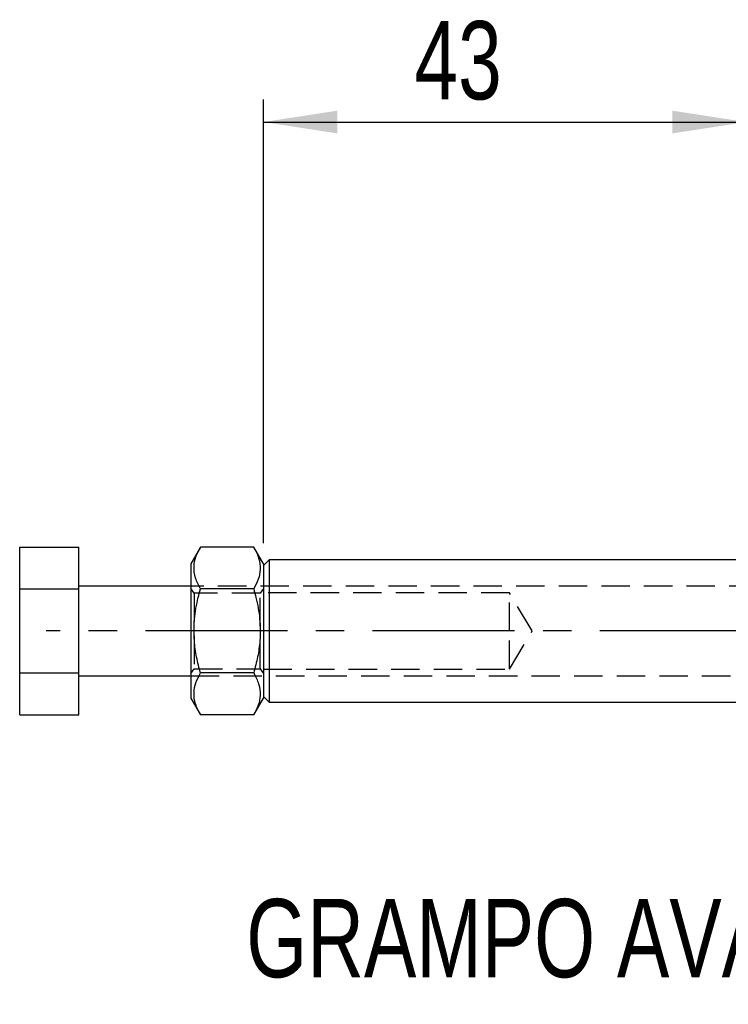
# Model space of a CAD drawing. Extents: x 11 to 368, y 17 to 293.
# Tile 11 of 24: x 11 to 42, y 214 to 258. Entities that reach past the tile are written whole.
import ezdxf

# ---------------------------------------------------------------- set-up
doc = ezdxf.new("R2010")
doc.units = 0
doc.linetypes.add('CENTERX2', pattern=[20.32, 12.7, -2.54, 2.54, -2.54])
doc.linetypes.add('HIDDEN', pattern=[1.905, 1.27, -0.635])
doc.layers.get('0').update_dxf_attribs({"linetype": 'CONTINUOUS'})
doc.styles.add('SLDTEXTSTYLE0', font='TXT', dxfattribs={"width": 0.75})
doc.dimstyles.new('SLDDIMSTYLE3', dxfattribs={"dimtxt": 3.5, "dimasz": 3.302, "dimexe": 0, "dimexo": 0.0625, "dimgap": 0.875, "dimtad": 1, "dimdec": 0, "dimlfac": 2, "dimrnd": 1e-09, "dimzin": 12, "dimtxsty": 'SLDTEXTSTYLE0', "dimsah": 1, "dimcen": 0.09, "dimazin": 3, "dimtfac": 1, "dimtdec": 0, "dimtofl": 0, "dimtmove": 0, "dimatfit": 3, "dimtolj": 1, "dimtzin": 12})

# ---------------------------------------------------------------- blocks, each defined once
blk = doc.blocks.new('_D_12')
at = {"color": 179, "linetype": 'CONTINUOUS'}
for p, q in [((21.49, 235.081), (21.49, 254.903)), ((43.078, 237.156), (43.078, 254.903)), ((21.49, 253.903), (43.078, 253.903))]:
    blk.add_line(p, q, dxfattribs=at)
for points in [[(21.49, 253.903), (24.792, 253.395), (24.792, 254.411)], [(43.078, 253.903), (39.776, 254.411), (39.776, 253.395)]]:
    blk.add_solid(points, dxfattribs=at)
at = {"color": 179, "linetype": 'CONTINUOUS', "insert": (28.241, 258.415, 0.2), "char_height": 3.5, "attachment_point": 1, "style": 'SLDTEXTSTYLE0'}
blk.add_mtext('43', dxfattribs=at)

msp = doc.modelspace()

# ---------------------------------------------------------------- linework, layer by layer
at = {"color": 7, "linetype": 'CONTINUOUS'}
for p, q in [((10.5899, 234.9089), (13.2399, 234.9089)), ((10.5899, 233.0326), (10.5899, 234.9089)), ((13.2399, 233.0326), (13.2399, 234.9089)), ((18.6745, 234.9089), (18.2399, 234.1562)), ((21.0553, 234.9089), (18.6745, 234.9089)), ((21.4899, 234.1562), (21.0553, 234.9089)), ((18.2399, 234.1562), (18.2399, 228.1562)), ((21.7399, 234.3312), (21.4899, 234.0812)), ((21.4899, 234.1562), (21.4899, 228.1562)), ((43.0785, 234.3312), (21.7399, 234.3312)), ((21.7399, 234.3312), (21.7399, 227.9812)), ((10.5899, 233.0326), (13.2399, 233.0326)), ((10.5899, 229.2798), (10.5899, 233.0326)), ((18.2399, 233.1562), (13.2399, 233.1562)), ((13.2399, 229.2798), (13.2399, 233.0326)), ((21.0553, 233.0326), (18.6745, 233.0326)), ((10.5899, 229.2798), (13.2399, 229.2798)), ((10.5899, 227.4034), (10.5899, 229.2798)), ((13.2399, 227.4034), (13.2399, 229.2798)), ((21.0553, 229.2798), (18.6745, 229.2798)), ((13.2399, 229.1562), (18.2399, 229.1562)), ((18.2399, 228.1562), (18.6745, 227.4034)), ((21.0553, 227.4034), (21.4899, 228.1562)), ((21.4899, 228.2312), (21.7399, 227.9812)), ((21.7399, 227.9812), (43.0785, 227.9812)), ((10.5899, 227.4034), (13.2399, 227.4034)), ((21.0553, 227.4034), (18.6745, 227.4034))]:
    msp.add_line(p, q, dxfattribs=at)
at = {"color": 7, "linetype": 'HIDDEN'}
for p, q in [((45.4899, 233.1562), (18.2399, 233.1562)), ((18.3854, 232.8437), (18.2399, 233.0514)), ((18.3854, 232.8437), (18.3854, 229.4687)), ((21.3444, 232.8437), (18.3854, 232.8437)), ((21.4899, 233.0514), (21.3444, 232.8437)), ((21.3444, 229.4687), (21.3444, 232.8437)), ((32.4899, 232.8562), (21.4899, 232.8562)), ((32.4899, 231.1562), (32.4899, 232.8562)), ((33.5114, 231.1562), (32.4899, 232.8562)), ((32.4899, 229.4562), (32.4899, 231.1562)), ((32.4899, 229.4562), (33.5114, 231.1562)), ((18.2399, 229.2609), (18.3854, 229.4687)), ((18.3854, 229.4687), (21.3444, 229.4687)), ((21.3444, 229.4687), (21.4899, 229.2609)), ((21.4899, 229.4562), (32.4899, 229.4562)), ((18.2399, 229.1562), (45.4899, 229.1562))]:
    msp.add_line(p, q, dxfattribs=at)
at = {"color": 179, "linetype": 'CENTERX2', "ltscale": 0.5}
msp.add_line((63.2032, 231.1562), (11.7698, 231.1562), dxfattribs=at)
at = {"color": 7, "linetype": 'CONTINUOUS'}
for points, knots in [([(18.6745, 233.0326), (18.5907, 233.1954), (18.4212, 233.5247), (18.3592, 234.0125), (18.4502, 234.4788), (18.5993, 234.7647), (18.6745, 234.9089)], [0, 0, 0, 0, 0.2646023, 0.5349422, 0.7653403, 1, 1, 1, 1]), ([(21.0553, 234.9089), (21.1391, 234.7461), (21.3086, 234.4168), (21.3706, 233.929), (21.2796, 233.4627), (21.1305, 233.1768), (21.0553, 233.0326)], [0, 0, 0, 0, 0.2646023, 0.5349422, 0.7653403, 1, 1, 1, 1]), ([(18.6745, 229.2798), (18.6119, 229.5155), (18.4862, 229.9893), (18.3753, 230.7937), (18.3825, 231.6921), (18.5177, 232.4632), (18.6397, 232.9062), (18.6745, 233.0326)], [0, 0, 0, 0, 0.1920505, 0.3859564, 0.6379334, 0.8967192, 1, 1, 1, 1]), ([(21.0553, 233.0326), (21.0901, 232.9062), (21.2099, 232.471), (21.3464, 231.7005), (21.3556, 230.8044), (21.2441, 229.9919), (21.1185, 229.518), (21.0553, 229.2798)], [0, 0, 0, 0, 0.1032812, 0.3556324, 0.6140411, 0.8059155, 1, 1, 1, 1]), ([(18.6745, 227.4034), (18.5907, 227.5662), (18.4212, 227.8955), (18.3592, 228.3833), (18.4502, 228.8496), (18.5993, 229.1355), (18.6745, 229.2798)], [0, 0, 0, 0, 0.2646023, 0.5349422, 0.7653403, 1, 1, 1, 1]), ([(21.0553, 229.2798), (21.1391, 229.1169), (21.3086, 228.7877), (21.3706, 228.2999), (21.2796, 227.8335), (21.1305, 227.5476), (21.0553, 227.4034)], [0, 0, 0, 0, 0.2646023, 0.5349422, 0.7653403, 1, 1, 1, 1])]:
    msp.add_open_spline(points, degree=3, knots=knots, dxfattribs=at)

# ---------------------------------------------------------------- texts
at = {"color": 179, "linetype": 'CONTINUOUS', "insert": (20.7202, 219.179), "char_height": 3.5, "attachment_point": 1, "style": 'SLDTEXTSTYLE0'}
msp.add_mtext('GRAMPO AVANÇADO', dxfattribs=at)

# ---------------------------------------------------------------- dimensions: what is measured, and where the dimension line sits
at = {"color": 179, "linetype": 'CONTINUOUS'}
dim = msp.add_linear_dim(base=(43.0785, 253.9033), p1=(21.4899, 234.0812), p2=(43.0785, 236.1562), dimstyle='SLDDIMSTYLE3', dxfattribs=at)
dim.commit()
dim.dimension.update_dxf_attribs({"geometry": '_D_12', "text_midpoint": (32.2494, 253.9033), "dimtype": 160})

doc.saveas('drawing.dxf')
